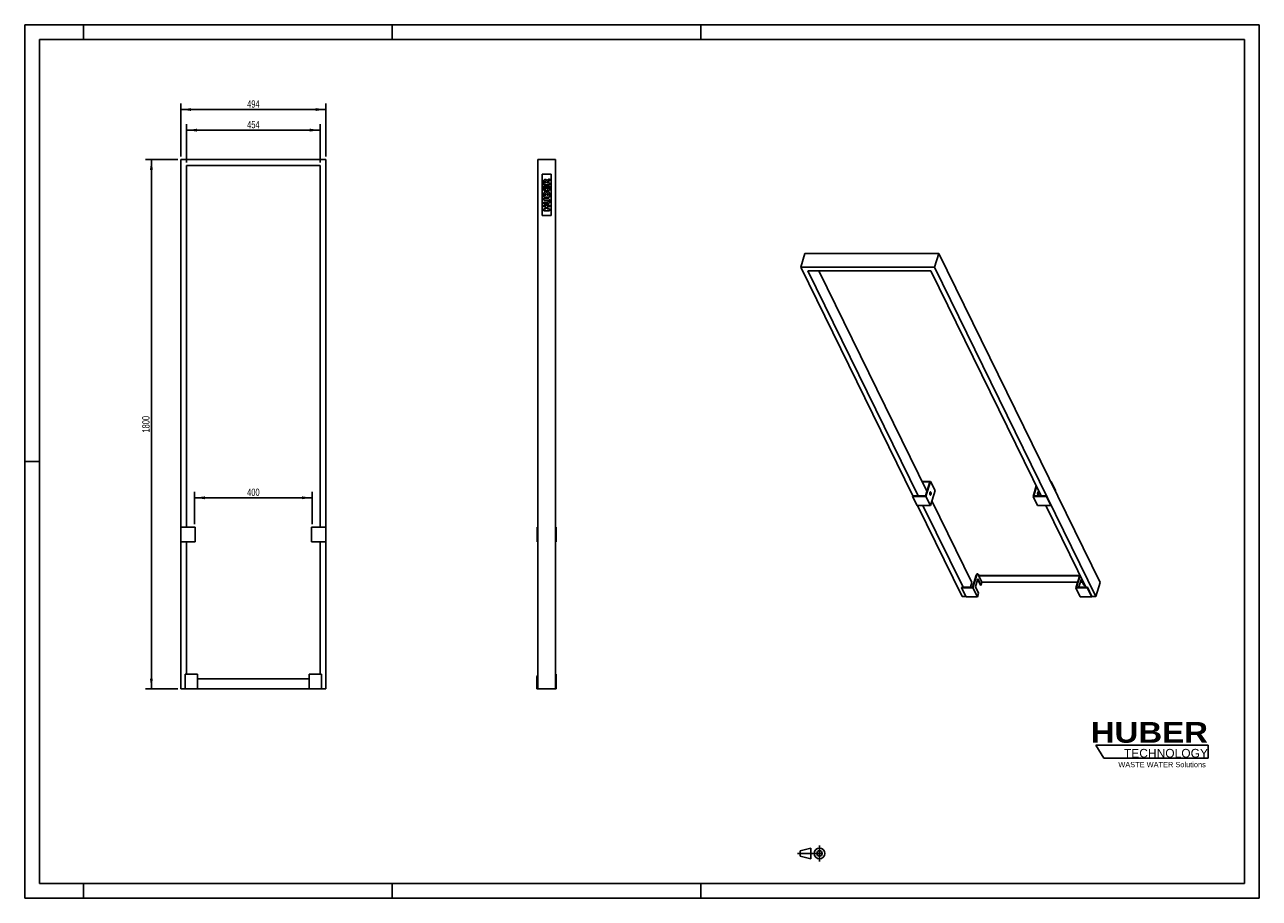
# Model space of a CAD drawing. Header units: millimetres. Extents: x 0 to 4200, y 0 to 2970.
import ezdxf

# ---------------------------------------------------------------- set-up
doc = ezdxf.new("R2010")
doc.units = ezdxf.units.MM
doc.header["$LTSCALE"] = 231
doc.linetypes.add('CENTER', pattern=[0.6, 0.375, -0.075, 0.075, -0.075])
doc.layers.get('0').update_dxf_attribs({"linetype": 'CONTINUOUS'})
for name, color, linetype in [('005_AXIS', 7, 'CONTINUOUS'), ('007_CURVES', 7, 'CONTINUOUS'), ('050_DIMENSIONING', 7, 'CONTINUOUS'), ('HUBER_Logo_BL0', 7, 'CONTINUOUS')]:
    doc.layers.add(name, color=color, linetype=linetype)
doc.styles.get("Standard").update_dxf_attribs({"font": 'txt', "width": 0.7})
doc.styles.add('TEXTSTYLE_2', font='ariblk.ttf')
doc.styles.add('TEXTSTYLE_3', font='arial.ttf')
doc.dimstyles.new('DIMSTYLE_1', dxfattribs={"dimtxt": 25, "dimasz": 35, "dimexe": 2, "dimexo": 1, "dimtad": 1, "dimtxsty": 'STANDARD', "dimblk": '_FILLED', "dimblk1": '_FILLED', "dimblk2": '_FILLED', "dimcen": 0.09, "dimazin": 2, "dimtp": 1.2, "dimtm": 1.2, "dimtfac": 1, "dimtofl": 0, "dimtmove": 0, "dimatfit": 3, "dimldrblk": '_FILLED', "dimfxl": 1, "dimtolj": 1, "dimarcsym": 0})
doc.dimstyles.new('DIMSTYLE_2', dxfattribs={"dimtxt": 25, "dimasz": 35, "dimexe": 2, "dimexo": 1, "dimtad": 1, "dimtxsty": 'STANDARD', "dimblk": '_FILLED', "dimblk1": '_FILLED', "dimblk2": '_FILLED', "dimcen": 0.09, "dimazin": 2, "dimtp": 0.8, "dimtm": 0.8, "dimtfac": 1, "dimtofl": 0, "dimtmove": 0, "dimatfit": 3, "dimldrblk": '_FILLED', "dimfxl": 1, "dimtolj": 1, "dimarcsym": 0})
doc.dimstyles.new('DIMSTYLE_3', dxfattribs={"dimtxt": 25, "dimasz": 35, "dimexe": 2, "dimexo": 1, "dimtad": 1, "dimtxsty": 'STANDARD', "dimblk": '_FILLED', "dimblk1": '_FILLED', "dimblk2": '_FILLED', "dimcen": 0.09, "dimazin": 2, "dimtp": 0.5, "dimtm": 0.5, "dimtfac": 1, "dimtofl": 0, "dimtmove": 0, "dimatfit": 3, "dimldrblk": '_FILLED', "dimfxl": 1, "dimtolj": 1, "dimarcsym": 0})

# ---------------------------------------------------------------- blocks, each defined once
blk = doc.blocks.new('HUBER_LOGO_BL0', base_point=(3837.5, 503.7))
at = {"layer": 'HUBER_Logo_BL0', "color": 5, "linetype": 'CONTINUOUS'}
for p, q in [((4026.4, 521), (3643.9, 521)), ((3643.9, 521), (3670.9, 476)), ((4026.4, 521), (4026.4, 476)), ((3670.9, 476), (4026.4, 476))]:
    blk.add_line(p, q, dxfattribs=at)
at = {"layer": 'HUBER_Logo_BL0', "color": 2, "linetype": 'CONTINUOUS', "attachment_point": 3, "line_spacing_factor": 0.78}
for s, insert, char_height, width, style in [('HUBER\\P\\fArial;\\H29.25;TECHNOLOGY ', (4025.4, 599.1), 70.2, 387.672, 'TEXTSTYLE_2'), ('WASTE WATER Solutions', (4018, 463.6), 18, 297.033, 'TEXTSTYLE_3')]:
    blk.add_mtext(s, dxfattribs=dict(at, insert=insert, char_height=char_height, width=width, style=style))
blk = doc.blocks.new('_FILLED')
at = {"color": 0, "linetype": 'BYBLOCK'}
blk.add_solid([(0, 0), (-1, 0.14), (-1, -0.14)], dxfattribs=at)
blk = doc.blocks.new('*D0')
at = {"layer": '050_DIMENSIONING', "color": 2, "linetype": 'CONTINUOUS'}
for p, q in [((521, 2511.6), (411, 2511.6)), ((431, 2511.6), (431, 1611.6)), ((431, 711.6), (431, 1611.6)), ((521, 711.6), (411, 711.6))]:
    blk.add_line(p, q, dxfattribs=at)
at = {"layer": '050_DIMENSIONING', "color": 2, "linetype": 'CONTINUOUS', "xscale": 35, "yscale": 35, "zscale": 35}
for p, rotation in [((431, 2511.6), 90), ((431, 711.6), 270)]:
    blk.add_blockref('_FILLED', p, dxfattribs=dict(at, rotation=rotation))
at = {"layer": '050_DIMENSIONING', "color": 2, "linetype": 'CONTINUOUS', "insert": (399.7, 1611.6), "char_height": 25, "width": 109.821, "attachment_point": 2, "rotation": 90, "line_spacing_factor": 0.9}
blk.add_mtext('1800', dxfattribs=at)
blk = doc.blocks.new('*D1')
at = {"layer": '050_DIMENSIONING', "color": 2, "linetype": 'CONTINUOUS'}
for p, q in [((531, 2521.6), (531, 2701.6)), ((1025, 2521.6), (1025, 2701.6)), ((531, 2681.6), (778, 2681.6)), ((1025, 2681.6), (778, 2681.6))]:
    blk.add_line(p, q, dxfattribs=at)
at = {"layer": '050_DIMENSIONING', "color": 2, "linetype": 'CONTINUOUS', "xscale": 35, "yscale": 35, "zscale": 35, "rotation": 180}
blk.add_blockref('_FILLED', (531, 2681.6), dxfattribs=at)
at = {"layer": '050_DIMENSIONING', "color": 2, "linetype": 'CONTINUOUS', "xscale": 35, "yscale": 35, "zscale": 35}
blk.add_blockref('_FILLED', (1025, 2681.6), dxfattribs=at)
at = {"layer": '050_DIMENSIONING', "color": 2, "linetype": 'CONTINUOUS', "insert": (778, 2712.9), "char_height": 25, "width": 88.393, "attachment_point": 2, "line_spacing_factor": 0.9}
blk.add_mtext('494', dxfattribs=at)
blk = doc.blocks.new('*D2')
at = {"layer": '050_DIMENSIONING', "color": 2, "linetype": 'CONTINUOUS'}
for p, q in [((551, 2501.6), (551, 2631.6)), ((551, 2611.6), (778, 2611.6)), ((1005, 2611.6), (778, 2611.6)), ((1005, 2501.6), (1005, 2631.6))]:
    blk.add_line(p, q, dxfattribs=at)
at = {"layer": '050_DIMENSIONING', "color": 2, "linetype": 'CONTINUOUS', "xscale": 35, "yscale": 35, "zscale": 35, "rotation": 180}
blk.add_blockref('_FILLED', (551, 2611.6), dxfattribs=at)
at = {"layer": '050_DIMENSIONING', "color": 2, "linetype": 'CONTINUOUS', "xscale": 35, "yscale": 35, "zscale": 35}
blk.add_blockref('_FILLED', (1005, 2611.6), dxfattribs=at)
at = {"layer": '050_DIMENSIONING', "color": 2, "linetype": 'CONTINUOUS', "insert": (778, 2642.9), "char_height": 25, "width": 85.714, "attachment_point": 2, "line_spacing_factor": 0.9}
blk.add_mtext('454', dxfattribs=at)
blk = doc.blocks.new('*D3')
at = {"layer": '050_DIMENSIONING', "color": 2, "linetype": 'CONTINUOUS'}
for p, q in [((578, 1271.6), (578, 1381.6)), ((578, 1361.6), (778, 1361.6)), ((978, 1361.6), (778, 1361.6)), ((978, 1271.6), (978, 1381.6))]:
    blk.add_line(p, q, dxfattribs=at)
at = {"layer": '050_DIMENSIONING', "color": 2, "linetype": 'CONTINUOUS', "xscale": 35, "yscale": 35, "zscale": 35, "rotation": 180}
blk.add_blockref('_FILLED', (578, 1361.6), dxfattribs=at)
at = {"layer": '050_DIMENSIONING', "color": 2, "linetype": 'CONTINUOUS', "xscale": 35, "yscale": 35, "zscale": 35}
blk.add_blockref('_FILLED', (978, 1361.6), dxfattribs=at)
at = {"layer": '050_DIMENSIONING', "color": 2, "linetype": 'CONTINUOUS', "insert": (778, 1392.9), "char_height": 25, "width": 88.393, "attachment_point": 2, "line_spacing_factor": 0.9}
blk.add_mtext('400', dxfattribs=at)
blk = doc.blocks.new('PROJEKTIONSMETHODE_1_BL1', base_point=(2680, 152.5))
at = {"color": 2, "linetype": 'CONTINUOUS'}
for p, q in [((2637.8, 161.7), (2674.5, 170.8)), ((2674.5, 134.2), (2674.5, 170.8)), ((2637.8, 143.3), (2637.8, 161.7)), ((2637.8, 143.3), (2674.5, 134.2))]:
    blk.add_line(p, q, dxfattribs=at)
at = {"color": 2, "linetype": 'CENTER'}
for p, q in [((2703.8, 180), (2703.8, 125)), ((2628.7, 152.5), (2731.3, 152.5))]:
    blk.add_line(p, q, dxfattribs=at)
at = {"color": 2, "linetype": 'CONTINUOUS'}
for radius in [18.3, 9.17]:
    blk.add_circle((2703.8, 152.5), radius, dxfattribs=at)

msp = doc.modelspace()

# ---------------------------------------------------------------- linework, layer by layer
at = {"color": 7, "linetype": 'CONTINUOUS'}
for p, q in [((0, 2970), (4200, 2970)), ((0, 0), (0, 2970)), ((4200, 0), (4200, 2970)), ((530.978, 2511.628), (530.978, 1261.628)), ((1024.978, 2511.628), (530.978, 2511.628)), ((550.978, 2491.628), (1004.978, 2491.628)), ((550.978, 1261.628), (550.978, 2491.628)), ((1004.978, 2491.628), (1004.978, 1261.628)), ((1024.978, 1261.628), (1024.978, 2511.628)), ((1745.528, 2511.628), (1745.528, 711.628)), ((1745.528, 2511.628), (1805.528, 2511.628)), ((1805.528, 2511.628), (1805.528, 711.628)), ((2654.484, 2192.32), (2639.96, 2145.32)), ((3109.488, 2192.32), (2654.484, 2192.32)), ((3109.488, 2192.32), (3094.964, 2145.32)), ((3658.564, 1073.422), (3109.488, 2192.32)), ((2639.96, 2145.32), (3021.455, 1367.916)), ((3094.964, 2145.32), (2639.96, 2145.32)), ((3644.04, 1026.422), (3094.964, 2145.32)), ((2664.482, 2132.888), (3082.644, 2132.888)), ((3039.876, 1367.916), (2664.482, 2132.888)), ((3069.467, 1384.212), (2702.07, 2132.888)), ((3082.644, 2132.888), (3458.038, 1367.916)), ((3053.247, 1417.266), (3081.524, 1417.266)), ((3079.198, 1415.699), (3054.016, 1415.699)), ((3064.431, 1367.916), (3079.198, 1415.699)), ((3081.524, 1417.266), (3065.789, 1366.35)), ((3096.776, 1386.185), (3081.042, 1335.269)), ((3081.524, 1417.266), (3096.776, 1386.185)), ((3430.53, 1366.35), (3441.456, 1401.707)), ((3442.586, 1399.403), (3432.856, 1367.916)), ((3489.83, 1417.266), (3491.396, 1417.266)), ((3490.912, 1415.699), (3490.599, 1415.699)), ((3491.396, 1417.266), (3490.912, 1415.699)), ((3490.912, 1415.699), (3506.164, 1384.619)), ((3491.396, 1417.266), (3506.648, 1386.185)), ((3506.648, 1386.185), (3506.164, 1384.619)), ((3020.657, 1366.35), (3021.142, 1367.916)), ((3020.657, 1366.35), (3035.91, 1335.269)), ((3065.789, 1366.35), (3020.657, 1366.35)), ((3021.142, 1367.916), (3064.431, 1367.916)), ((3065.789, 1366.35), (3081.042, 1335.269)), ((3069.593, 1384.619), (3069.268, 1384.619)), ((3221.981, 1073.422), (3085.85, 1350.828)), ((3430.53, 1366.35), (3445.782, 1335.269)), ((3475.662, 1366.35), (3430.53, 1366.35)), ((3432.856, 1367.916), (3476.146, 1367.916)), ((3457.838, 1368.323), (3457.713, 1367.916)), ((3476.146, 1367.916), (3475.662, 1366.35)), ((3475.662, 1366.35), (3490.914, 1335.269)), ((3476.146, 1367.916), (3491.398, 1336.836)), ((3506.164, 1384.619), (3505.851, 1384.619)), ((3081.042, 1335.269), (3035.91, 1335.269)), ((3037.476, 1335.269), (3189.036, 1026.422)), ((3192.205, 1057.503), (3055.897, 1335.269)), ((3490.914, 1335.269), (3445.782, 1335.269)), ((3474.059, 1335.269), (3610.366, 1057.503)), ((3491.398, 1336.836), (3490.914, 1335.269)), ((530.978, 1261.628), (530.978, 1211.628)), ((579.978, 1261.628), (530.978, 1261.628)), ((579.978, 1261.628), (579.978, 1211.628)), ((975.978, 1261.628), (975.978, 1211.628)), ((1024.978, 1261.628), (975.978, 1261.628)), ((1024.978, 1261.628), (1024.978, 1211.628)), ((1743.028, 1261.628), (1743.028, 1211.628)), ((1745.028, 1261.628), (1743.028, 1261.628)), ((1745.028, 1261.628), (1745.028, 1211.628)), ((1745.528, 1261.628), (1745.028, 1261.628)), ((1806.028, 1261.628), (1805.528, 1261.628)), ((1806.028, 1261.628), (1806.028, 1211.628)), ((1808.028, 1261.628), (1806.028, 1261.628)), ((1808.028, 1261.628), (1808.028, 1211.628)), ((530.978, 1211.628), (530.978, 711.628)), ((579.978, 1211.628), (530.978, 1211.628)), ((550.978, 761.628), (550.978, 1211.628)), ((1024.978, 1211.628), (975.978, 1211.628)), ((1004.978, 1211.628), (1004.978, 761.628)), ((1024.978, 711.628), (1024.978, 1211.628)), ((1745.028, 1211.628), (1743.028, 1211.628)), ((1745.528, 1211.628), (1745.028, 1211.628)), ((1806.028, 1211.628), (1805.528, 1211.628)), ((1808.028, 1211.628), (1806.028, 1211.628)), ((3224.442, 1057.503), (3237.271, 1099.019)), ((3225.8, 1055.936), (3239.114, 1099.019)), ((3242.164, 1102.803), (3240.322, 1102.803)), ((3244.585, 1100.636), (3246.11, 1097.528)), ((3245.626, 1095.962), (3246.11, 1097.528)), ((3588.172, 1095.962), (3245.626, 1095.962)), ((3256.302, 1074.205), (3245.626, 1095.962)), ((3246.11, 1097.528), (3588.656, 1097.528)), ((3589.117, 1099.019), (3575.803, 1055.936)), ((3590.586, 1097.812), (3578.129, 1057.503)), ((3187.115, 1055.936), (3187.6, 1057.503)), ((3202.367, 1024.856), (3187.115, 1055.936)), ((3225.8, 1055.936), (3187.115, 1055.936)), ((3187.6, 1057.503), (3192.205, 1057.503)), ((3192.205, 1057.503), (3224.442, 1057.503)), ((3221.981, 1073.422), (3217.062, 1057.503)), ((3241.052, 1024.856), (3225.8, 1055.936)), ((3242.721, 1086.562), (3234.249, 1059.145)), ((3244.925, 1037.389), (3234.249, 1059.145)), ((3251.555, 1064.805), (3242.009, 1084.258)), ((3253.397, 1064.805), (3242.721, 1086.562)), ((3251.555, 1064.805), (3253.397, 1064.805)), ((3256.302, 1074.205), (3253.397, 1064.805)), ((3581.449, 1074.205), (3256.302, 1074.205)), ((3591.055, 1024.856), (3575.803, 1055.936)), ((3614.488, 1055.936), (3575.803, 1055.936)), ((3578.129, 1057.503), (3610.366, 1057.503)), ((3594.566, 1086.562), (3586.094, 1059.145)), ((3586.9, 1057.503), (3586.094, 1059.145)), ((3598.788, 1074.205), (3590.748, 1074.205)), ((3603.401, 1064.805), (3593.854, 1084.258)), ((3605.243, 1064.805), (3594.566, 1086.562)), ((3603.401, 1064.805), (3605.243, 1064.805)), ((3605.838, 1066.731), (3605.243, 1064.805)), ((3610.366, 1057.503), (3614.972, 1057.503)), ((3614.972, 1057.503), (3614.488, 1055.936)), ((3629.74, 1024.856), (3614.488, 1055.936)), ((3630.224, 1026.422), (3614.972, 1057.503)), ((3658.564, 1073.422), (3644.04, 1026.422)), ((3189.036, 1026.422), (3201.599, 1026.422)), ((3241.052, 1024.856), (3202.367, 1024.856)), ((3244.925, 1037.389), (3241.052, 1024.856)), ((3629.74, 1024.856), (3591.055, 1024.856)), ((3630.224, 1026.422), (3629.74, 1024.856)), ((3630.224, 1026.422), (3644.04, 1026.422)), ((545.978, 711.628), (545.978, 761.628)), ((587.978, 761.628), (545.978, 761.628)), ((587.978, 711.628), (587.978, 761.628)), ((967.978, 711.628), (967.978, 761.628)), ((1009.978, 761.628), (967.978, 761.628)), ((1009.978, 711.628), (1009.978, 761.628)), ((1807.528, 761.628), (1805.528, 761.628)), ((1807.528, 711.628), (1807.528, 761.628)), ((967.978, 746.628), (587.978, 746.628)), ((1742.528, 711.628), (1742.528, 751.628)), ((530.978, 711.628), (545.978, 711.628)), ((587.978, 711.628), (545.978, 711.628)), ((967.978, 711.628), (587.978, 711.628)), ((1009.978, 711.628), (967.978, 711.628)), ((1009.978, 711.628), (1024.978, 711.628)), ((1745.528, 711.628), (1742.528, 711.628)), ((1745.528, 711.628), (1805.528, 711.628)), ((1807.528, 711.628), (1805.528, 711.628)), ((0, 0), (4200, 0))]:
    msp.add_line(p, q, dxfattribs=at)
at = {"color": 3, "linetype": 'CONTINUOUS'}
for p, q in [((0, 2970), (0, 0)), ((4200, 2970), (0, 2970)), ((200, 2970), (200, 2920)), ((1250, 2970), (1250, 2920)), ((2300, 2970), (2300, 2920)), ((4200, 2970), (4200, 0)), ((0, 1485), (50, 1485)), ((200, 0), (200, 50)), ((1250, 0), (1250, 50)), ((2300, 0), (2300, 50)), ((4200, 0), (0, 0))]:
    msp.add_line(p, q, dxfattribs=at)
at = {"color": 5, "linetype": 'CONTINUOUS'}
for p, q in [((50, 2920), (50, 50)), ((4150, 2920), (50, 2920)), ((4150, 50), (4150, 2920)), ((50, 50), (4150, 50))]:
    msp.add_line(p, q, dxfattribs=at)
at = {"color": 9, "linetype": 'CONTINUOUS'}
for p, q in [((3239.114, 1099.019), (3237.271, 1099.019)), ((3589.993, 1099.019), (3589.117, 1099.019))]:
    msp.add_line(p, q, dxfattribs=at)
at = {"color": 7, "linetype": 'CONTINUOUS'}
msp.add_arc((1752.528, 751.628), 10, 134.452167, 180, dxfattribs=at)
for points, knots in [([(3237.271, 1099.019), (3237.439, 1099.563), (3237.804, 1100.538), (3238.433, 1101.614), (3239.004, 1102.236), (3239.428, 1102.558), (3239.869, 1102.757), (3240.175, 1102.803), (3240.322, 1102.803)], [0, 0, 0, 0, 0.33187316, 0.60559685, 0.72059032, 0.82245987, 0.91409158, 1, 1, 1, 1]), ([(3242.164, 1102.803), (3242.017, 1102.803), (3241.711, 1102.757), (3241.27, 1102.558), (3240.846, 1102.236), (3240.276, 1101.614), (3239.646, 1100.538), (3239.282, 1099.563), (3239.114, 1099.019)], [0, 0, 0, 0, 0.08590842, 0.17754013, 0.27940968, 0.39440315, 0.66812684, 1, 1, 1, 1]), ([(3244.585, 1100.636), (3244.427, 1100.958), (3244.099, 1101.535), (3243.508, 1102.238), (3242.863, 1102.692), (3242.386, 1102.803), (3242.164, 1102.803)], [0, 0, 0, 0, 0.31594733, 0.58208398, 0.80455748, 1, 1, 1, 1]), ([(3589.117, 1099.019), (3589.145, 1099.11), (3589.256, 1099.459), (3589.383, 1099.803), (3589.486, 1100.054)], [0, 0, 0, 0, 0.25899233, 1, 1, 1, 1])]:
    msp.add_open_spline(points, degree=3, knots=knots, dxfattribs=at)
at = {"layer": '005_AXIS', "color": 7, "linetype": 'CONTINUOUS'}
for points, knots in [([(3079.951, 1371.959), (3079.757, 1372.354), (3079.449, 1373.271), (3079.188, 1374.772), (3079.109, 1376.41), (3079.22, 1378.035), (3079.51, 1379.498), (3079.899, 1380.543), (3080.298, 1381.176), (3080.603, 1381.506), (3080.932, 1381.717), (3081.171, 1381.767), (3081.283, 1381.767)], [0, 0, 0, 0, 0.12346873, 0.26911509, 0.42616141, 0.58211436, 0.72463682, 0.84346034, 0.89210748, 0.93346379, 0.96860661, 1, 1, 1, 1]), ([(3081.283, 1370.767), (3081.161, 1370.767), (3080.898, 1370.829), (3080.543, 1371.078), (3080.218, 1371.465), (3080.038, 1371.782), (3079.951, 1371.959)], [0, 0, 0, 0, 0.19544248, 0.41791549, 0.68405219, 1, 1, 1, 1]), ([(3080.772, 1380.576), (3080.928, 1380.257), (3081.191, 1379.533), (3081.545, 1377.89), (3081.65, 1375.688), (3081.37, 1373.547), (3080.874, 1372.104), (3080.547, 1371.528), (3080.361, 1371.302)], [0, 0, 0, 0, 0.11083016, 0.23955057, 0.52439531, 0.79552928, 0.90849383, 1, 1, 1, 1]), ([(3080.363, 1381.232), (3080.4, 1381.186), (3080.556, 1380.98), (3080.684, 1380.754), (3080.772, 1380.576)], [0, 0, 0, 0, 0.22956342, 1, 1, 1, 1]), ([(3081.283, 1381.767), (3081.405, 1381.767), (3081.667, 1381.706), (3082.022, 1381.457), (3082.347, 1381.07), (3082.527, 1380.753), (3082.614, 1380.576)], [0, 0, 0, 0, 0.19544248, 0.41791549, 0.68405219, 1, 1, 1, 1]), ([(3082.614, 1380.576), (3082.808, 1380.18), (3083.117, 1379.264), (3083.378, 1377.763), (3083.456, 1376.125), (3083.345, 1374.5), (3083.055, 1373.037), (3082.666, 1371.991), (3082.268, 1371.359), (3081.962, 1371.029), (3081.634, 1370.818), (3081.395, 1370.767), (3081.283, 1370.767)], [0, 0, 0, 0, 0.12346873, 0.26911509, 0.42616141, 0.58211436, 0.72463682, 0.84346034, 0.89210748, 0.93346379, 0.96860661, 1, 1, 1, 1]), ([(3446.534, 1371.959), (3446.34, 1372.354), (3446.031, 1373.271), (3445.77, 1374.772), (3445.691, 1376.41), (3445.802, 1378.035), (3446.093, 1379.498), (3446.481, 1380.543), (3446.88, 1381.176), (3447.185, 1381.506), (3447.514, 1381.717), (3447.753, 1381.767), (3447.865, 1381.767)], [0, 0, 0, 0, 0.12346873, 0.26911509, 0.42616141, 0.58211436, 0.72463682, 0.84346034, 0.89210748, 0.93346379, 0.96860661, 1, 1, 1, 1]), ([(3447.865, 1370.767), (3447.743, 1370.767), (3447.48, 1370.829), (3447.126, 1371.078), (3446.801, 1371.465), (3446.62, 1371.782), (3446.534, 1371.959)], [0, 0, 0, 0, 0.19544248, 0.41791549, 0.68405219, 1, 1, 1, 1]), ([(3447.354, 1380.576), (3447.51, 1380.257), (3447.774, 1379.533), (3448.127, 1377.89), (3448.232, 1375.688), (3447.952, 1373.547), (3447.456, 1372.104), (3447.129, 1371.528), (3446.944, 1371.302)], [0, 0, 0, 0, 0.11083016, 0.23955057, 0.52439531, 0.79552928, 0.90849383, 1, 1, 1, 1]), ([(3446.945, 1381.232), (3446.982, 1381.186), (3447.138, 1380.98), (3447.267, 1380.754), (3447.354, 1380.576)], [0, 0, 0, 0, 0.22956342, 1, 1, 1, 1]), ([(3447.865, 1381.767), (3447.987, 1381.767), (3448.249, 1381.706), (3448.604, 1381.457), (3448.929, 1381.07), (3449.109, 1380.753), (3449.196, 1380.576)], [0, 0, 0, 0, 0.19544248, 0.41791549, 0.68405219, 1, 1, 1, 1]), ([(3449.196, 1380.576), (3449.39, 1380.18), (3449.699, 1379.264), (3449.96, 1377.763), (3450.039, 1376.125), (3449.927, 1374.5), (3449.637, 1373.037), (3449.249, 1371.991), (3448.85, 1371.359), (3448.545, 1371.029), (3448.216, 1370.818), (3447.977, 1370.767), (3447.865, 1370.767)], [0, 0, 0, 0, 0.12346873, 0.26911509, 0.42616141, 0.58211436, 0.72463682, 0.84346034, 0.89210748, 0.93346379, 0.96860661, 1, 1, 1, 1])]:
    msp.add_open_spline(points, degree=3, knots=knots, dxfattribs=at)
at = {"layer": '007_CURVES', "color": 4, "linetype": 'CONTINUOUS'}
for p, q in [((1790.528, 2461.628), (1760.528, 2461.628)), ((1760.528, 2461.628), (1760.528, 2321.628)), ((1765.528, 2436.348), (1765.528, 2426.048)), ((1779.416, 2435.434), (1785.528, 2438.736)), ((1785.528, 2445.721), (1779.743, 2442.719)), ((1785.528, 2438.736), (1785.528, 2445.721)), ((1790.528, 2321.628), (1790.528, 2461.628)), ((1765.528, 2426.048), (1785.528, 2426.048)), ((1765.528, 2422.337), (1765.528, 2405.775)), ((1769.798, 2422.337), (1765.528, 2422.337)), ((1765.528, 2405.775), (1785.528, 2405.775)), ((1765.528, 2395.639), (1765.528, 2384.07)), ((1769.566, 2432.256), (1769.566, 2434.97)), ((1773.632, 2432.256), (1769.566, 2432.256)), ((1769.798, 2411.969), (1769.798, 2422.337)), ((1772.977, 2411.969), (1769.798, 2411.969)), ((1772.977, 2421.587), (1772.977, 2411.969)), ((1777.056, 2421.587), (1772.977, 2421.587)), ((1773.632, 2434.861), (1773.632, 2432.256)), ((1777.056, 2411.969), (1777.056, 2421.587)), ((1780.999, 2411.969), (1777.056, 2411.969)), ((1777.411, 2432.256), (1777.411, 2432.801)), ((1785.528, 2432.256), (1777.411, 2432.256)), ((1780.999, 2422.638), (1780.999, 2411.969)), ((1785.528, 2422.638), (1780.999, 2422.638)), ((1785.528, 2426.048), (1785.528, 2432.256)), ((1785.528, 2405.775), (1785.528, 2422.638)), ((1785.528, 2384.07), (1785.528, 2394.738)), ((1765.528, 2384.07), (1785.528, 2384.07)), ((1765.528, 2379.964), (1765.528, 2373.797)), ((1777.451, 2379.964), (1765.528, 2379.964)), ((1765.528, 2373.797), (1777.738, 2373.797)), ((1765.528, 2366.962), (1765.528, 2360.796)), ((1777.738, 2366.962), (1765.528, 2366.962)), ((1765.528, 2360.796), (1777.451, 2360.796)), ((1765.528, 2356.676), (1765.528, 2350.468)), ((1785.528, 2356.676), (1765.528, 2356.676)), ((1769.58, 2390.305), (1769.58, 2393.033)), ((1773.372, 2390.305), (1769.58, 2390.305)), ((1773.372, 2392.992), (1773.372, 2390.305)), ((1777.179, 2390.305), (1777.179, 2393.442)), ((1781.23, 2390.305), (1777.179, 2390.305)), ((1781.23, 2393.456), (1781.23, 2390.305)), ((1785.528, 2350.468), (1785.528, 2356.676)), ((1760.528, 2321.628), (1790.528, 2321.628)), ((1765.528, 2350.468), (1772.526, 2350.468)), ((1765.528, 2343.715), (1765.528, 2337.535)), ((1772.526, 2343.715), (1765.528, 2343.715)), ((1765.528, 2337.535), (1785.528, 2337.535)), ((1772.526, 2350.468), (1772.526, 2343.715)), ((1777.438, 2350.468), (1785.528, 2350.468)), ((1777.438, 2343.715), (1777.438, 2350.468)), ((1785.528, 2343.715), (1777.438, 2343.715)), ((1785.528, 2337.535), (1785.528, 2343.715))]:
    msp.add_line(p, q, dxfattribs=at)
for points in [[(1765.528, 2436.348), (1765.528, 2438.258), (1765.692, 2439.718), (1766.019, 2440.728)], [(1766.019, 2440.728), (1766.346, 2441.737), (1766.96, 2442.542), (1767.85, 2443.165)], [(1767.85, 2443.165), (1768.734, 2443.784), (1769.812, 2444.097), (1771.08, 2444.097)], [(1770.088, 2437.273), (1769.743, 2436.867), (1769.566, 2436.089), (1769.566, 2434.97)], [(1771.572, 2437.89), (1770.93, 2437.89), (1770.439, 2437.685), (1770.088, 2437.273)], [(1771.08, 2444.097), (1772.199, 2444.097), (1773.154, 2443.852), (1773.962, 2443.379)], [(1772.734, 2437.498), (1772.404, 2437.753), (1772.008, 2437.89), (1771.572, 2437.89)], [(1773.367, 2436.5), (1773.277, 2436.908), (1773.072, 2437.235), (1772.734, 2437.498)], [(1773.632, 2434.861), (1773.632, 2435.134), (1773.55, 2435.68), (1773.367, 2436.5)], [(1773.962, 2443.379), (1774.764, 2442.91), (1775.419, 2442.256), (1775.92, 2441.429)], [(1775.92, 2441.429), (1776.237, 2440.905), (1776.496, 2440.182), (1776.701, 2439.254)], [(1776.701, 2439.254), (1776.96, 2439.991), (1777.206, 2440.537), (1777.448, 2440.867)], [(1777.448, 2440.867), (1777.615, 2441.096), (1777.956, 2441.423), (1778.503, 2441.859)], [(1778.503, 2441.859), (1779.034, 2442.283), (1779.443, 2442.569), (1779.743, 2442.719)], [(1765.528, 2395.639), (1765.528, 2397.562), (1766.005, 2399.036), (1766.96, 2400.073)], [(1766.96, 2400.073), (1767.915, 2401.11), (1769.102, 2401.628), (1770.507, 2401.628)], [(1770.071, 2394.998), (1769.743, 2394.616), (1769.58, 2393.961), (1769.58, 2393.033)], [(1771.435, 2395.571), (1770.862, 2395.571), (1770.398, 2395.38), (1770.071, 2394.998)], [(1770.507, 2401.628), (1771.694, 2401.628), (1772.704, 2401.26), (1773.552, 2400.526)], [(1772.881, 2394.998), (1772.554, 2395.38), (1772.063, 2395.571), (1771.435, 2395.571)], [(1773.372, 2392.992), (1773.372, 2393.947), (1773.209, 2394.616), (1772.881, 2394.998)], [(1773.552, 2400.526), (1774.123, 2400.032), (1774.559, 2399.309), (1774.887, 2398.367)], [(1774.887, 2398.367), (1775.241, 2399.8), (1775.828, 2400.85), (1776.674, 2401.532)], [(1776.674, 2401.532), (1777.52, 2402.215), (1778.57, 2402.556), (1779.839, 2402.556)], [(1777.724, 2395.707), (1777.37, 2395.271), (1777.179, 2394.52), (1777.179, 2393.442)], [(1777.885, 2434.308), (1777.574, 2433.865), (1777.411, 2433.361), (1777.411, 2432.801)], [(1779.143, 2396.362), (1778.557, 2396.362), (1778.079, 2396.144), (1777.724, 2395.707)], [(1779.416, 2435.434), (1778.627, 2435.008), (1778.12, 2434.643), (1777.885, 2434.308)], [(1780.671, 2395.707), (1780.289, 2396.144), (1779.784, 2396.362), (1779.143, 2396.362)], [(1779.839, 2402.556), (1780.876, 2402.556), (1781.817, 2402.31), (1782.634, 2401.831)], [(1781.23, 2393.456), (1781.23, 2394.52), (1781.053, 2395.271), (1780.671, 2395.707)], [(1782.634, 2401.831), (1783.468, 2401.341), (1784.123, 2400.687), (1784.601, 2399.855)], [(1784.601, 2399.855), (1784.9, 2399.336), (1785.119, 2398.545), (1785.258, 2397.508)], [(1785.258, 2397.508), (1785.446, 2396.116), (1785.528, 2395.189), (1785.528, 2394.738)], [(1777.451, 2379.964), (1778.638, 2379.964), (1779.743, 2379.773), (1780.794, 2379.404)], [(1780.835, 2361.367), (1779.552, 2360.987), (1778.434, 2360.796), (1777.451, 2360.796)], [(1780.303, 2372.883), (1779.702, 2373.483), (1778.843, 2373.797), (1777.738, 2373.797)], [(1777.738, 2366.962), (1778.829, 2366.962), (1779.675, 2367.262), (1780.289, 2367.863)], [(1780.289, 2367.863), (1780.903, 2368.463), (1781.203, 2369.309), (1781.203, 2370.387)], [(1781.203, 2370.387), (1781.203, 2371.451), (1780.903, 2372.283), (1780.303, 2372.883)], [(1780.794, 2379.404), (1781.844, 2379.036), (1782.758, 2378.463), (1783.55, 2377.672)], [(1783.137, 2362.682), (1782.39, 2362.037), (1781.626, 2361.601), (1780.835, 2361.367)], [(1784.862, 2364.805), (1784.45, 2364.029), (1783.877, 2363.32), (1783.137, 2362.682)], [(1783.55, 2377.672), (1784.341, 2376.88), (1784.887, 2376.062), (1785.201, 2375.198)], [(1785.664, 2367.685), (1785.528, 2366.539), (1785.269, 2365.571), (1784.862, 2364.805)], [(1785.201, 2375.198), (1785.637, 2374.002), (1785.869, 2372.556), (1785.869, 2370.878)], [(1785.869, 2370.878), (1785.869, 2369.895), (1785.801, 2368.831), (1785.664, 2367.685)]]:
    msp.add_open_spline(points, degree=3, dxfattribs=at)

# ---------------------------------------------------------------- block references
at = {"color": 2, "linetype": 'CONTINUOUS'}
msp.add_blockref('PROJEKTIONSMETHODE_1_BL1', (2680, 152.5), dxfattribs=at)
at = {"layer": 'HUBER_Logo_BL0'}
msp.add_blockref('HUBER_LOGO_BL0', (3837.497, 503.742), dxfattribs=at)

# ---------------------------------------------------------------- dimensions: what is measured, and where the dimension line sits
at = {"layer": '050_DIMENSIONING', "color": 2, "linetype": 'CONTINUOUS'}
for base, p1, p2, angle, dimstyle, picture, middle in [((530.978, 2681.628), (1024.978, 2520.628), (530.978, 2520.628), 180, 'DIMSTYLE_2', '*D1', (774.407, 2681.628)), ((430.978, 711.628), (521.978, 2511.628), (521.978, 711.628), 270, 'DIMSTYLE_1', '*D0', (430.978, 1608.057))]:
    dim = msp.add_linear_dim(base=base, p1=p1, p2=p2, angle=angle, dimstyle=dimstyle, dxfattribs=at)
    dim.commit()
    dim.dimension.update_dxf_attribs({"geometry": picture, "text_midpoint": middle, "dimtype": 160})
for base, p1, p2, dimstyle, picture, middle in [((1004.978, 2611.628), (550.978, 2500.628), (1004.978, 2500.628), 'DIMSTYLE_2', '*D2', (774.407, 2611.628)), ((977.978, 1361.628), (577.978, 1270.628), (977.978, 1270.628), 'DIMSTYLE_3', '*D3', (774.407, 1361.628))]:
    dim = msp.add_linear_dim(base=base, p1=p1, p2=p2, dimstyle=dimstyle, dxfattribs=at)
    dim.commit()
    dim.dimension.update_dxf_attribs({"geometry": picture, "text_midpoint": middle, "dimtype": 160})

doc.saveas('drawing.dxf')
